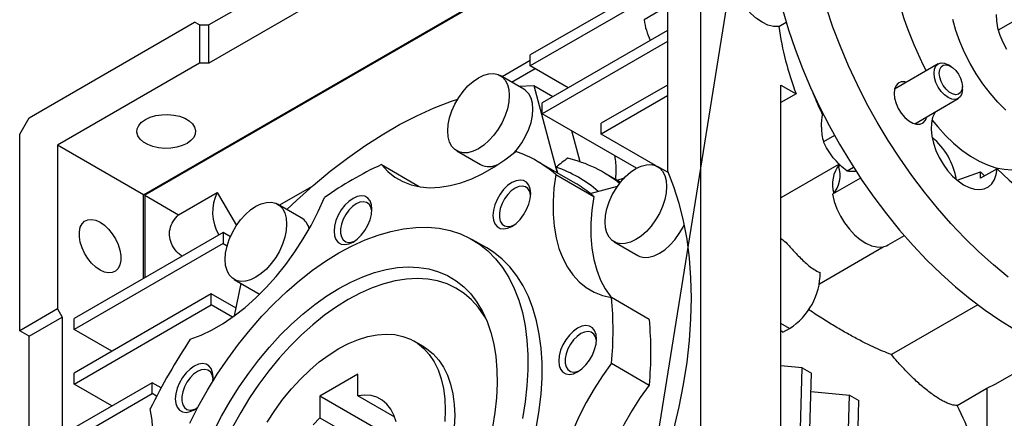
# Model space of a CAD drawing. Header units: millimetres. Extents: x 32 to 1365, y 32 to 1048.
# Tile 7 of 11: x 1137 to 1284, y 740 to 799. Entities that reach past the tile are written whole.
import ezdxf

# ---------------------------------------------------------------- set-up
doc = ezdxf.new("R2010")
doc.units = ezdxf.units.MM
doc.header["$LTSCALE"] = 5
doc.linetypes.add('SLD-Solid', pattern=[0])
doc.layers.add('TEXT', color=140, linetype='SLD-Solid', lineweight=25)
doc.styles.get("Standard").update_dxf_attribs({"font": 'VERDANA.TTF'})
doc.dimstyles.new('SLDDIMSTYLE0', dxfattribs={"dimtxt": 0.18, "dimasz": 5.08, "dimexe": 0, "dimexo": 0.0625, "dimgap": 0, "dimtad": 0, "dimtih": 1, "dimtoh": 1, "dimdec": 0, "dimrnd": 1e-09, "dimzin": 0, "dimdsep": 46, "dimtxsty": 'Standard', "dimblk1": 'DOT', "dimblk2": 'DOT', "dimsah": 1, "dimcen": 0.09, "dimadec": 0, "dimazin": 0, "dimtfac": 5.08, "dimtdec": 0, "dimtofl": 0, "dimtmove": 0, "dimatfit": 3, "dimldrblk": 'DOT', "dimfxl": 0, "dimfrac": 2, "dimtolj": 1, "dimtzin": 0, "dimarcsym": 0})

# ---------------------------------------------------------------- blocks, each defined once
blk = doc.blocks.new('_Dot')
at = {"color": 0, "linetype": 'ByBlock', "lineweight": -2}
blk.add_line((-0.5, 0), (-1, 0), dxfattribs=at)
at = {"color": 0, "linetype": 'ByBlock', "const_width": 0.5}
blk.add_lwpolyline([(-0.25, 0, 1), (0.25, 0, 1)], format="xyb", close=True, dxfattribs=at)

msp = doc.modelspace()

# ---------------------------------------------------------------- linework, layer by layer
for p, q in [((1211.877, 825.589), (1165.208, 798.648)), ((1211.877, 819.873), (1165.208, 792.932)), ((1155.45, 773.257), (1233.09, 818.077)), ((1233.09, 817.914), (1155.627, 773.195)), ((1238.747, 810.072), (1238.747, 731.685)), ((1233.798, 807.215), (1233.798, 776.83)), ((1233.798, 805.991), (1213.291, 794.153)), ((1233.798, 804.357), (1213.291, 792.52)), ((1233.798, 801.441), (1230.313, 799.43)), ((1289.659, 801.532), (1283.268, 797.843)), ((1138.338, 784.769), (1163.087, 799.056)), ((1163.794, 798.648), (1163.087, 799.056)), ((1163.794, 798.648), (1163.087, 799.056)), ((1163.794, 798.648), (1163.794, 792.932)), ((1163.794, 798.648), (1165.208, 798.648)), ((1165.208, 792.932), (1165.208, 798.648)), ((1250.438, 798.389), (1251.574, 799.045)), ((1233.798, 797.825), (1215.059, 787.008)), ((1233.798, 796.192), (1215.059, 785.375)), ((1213.291, 792.52), (1213.291, 794.153)), ((1163.794, 792.932), (1142.581, 780.686)), ((1165.208, 792.932), (1163.794, 792.932)), ((1213.291, 793.338), (1209.08, 790.906)), ((1218.949, 789.253), (1213.291, 792.52)), ((1274.295, 792.825), (1267.775, 789.061)), ((1276.187, 792.45), (1275.795, 792.676)), ((1212.323, 789.034), (1208.788, 791.075)), ((1210.494, 790.09), (1213.997, 792.112)), ((1211.557, 789.476), (1213.822, 789.57)), ((1213.822, 789.57), (1217.311, 776.547)), ((1213.822, 789.57), (1216.66, 787.932)), ((1233.798, 789.66), (1223.898, 783.945)), ((1250.768, 789.66), (1253.032, 788.353)), ((1250.768, 724.745), (1250.768, 789.66)), ((1277.916, 789.002), (1277.916, 789.455)), ((1233.798, 788.027), (1223.898, 782.312)), ((1253.032, 788.353), (1250.768, 787.046)), ((1215.059, 785.375), (1215.059, 787.008)), ((1270.775, 783.865), (1277.295, 787.629)), ((1229.18, 777.223), (1215.059, 785.375)), ((1136.924, 782.319), (1138.338, 784.769)), ((1223.898, 782.312), (1223.898, 783.945)), ((1136.924, 752.924), (1136.924, 782.319)), ((1220.761, 778.171), (1219.521, 782.799)), ((1231.991, 777.64), (1223.898, 782.312)), ((1258.783, 782.131), (1257.142, 781.184)), ((1155.45, 773.257), (1142.581, 780.686)), ((1142.581, 780.686), (1142.581, 756.19)), ((1202.288, 779.816), (1205.824, 777.775)), ((1191.019, 777.76), (1196.676, 774.494)), ((1220, 774.995), (1214.273, 778.301)), ((1259.485, 777.837), (1250.768, 772.805)), ((1259.374, 777.548), (1259.626, 777.693)), ((1217.112, 776.282), (1222.768, 773.017)), ((1217.382, 776.506), (1217.148, 777.38)), ((1226.775, 775.125), (1224.225, 776.597)), ((1233.911, 776.567), (1232.323, 777.484)), ((1261.64, 777.341), (1260.678, 776.786)), ((1277.105, 775.45), (1280.605, 776.697)), ((1281.228, 776.081), (1280.605, 776.697)), ((1283.092, 777.157), (1280.618, 775.728)), ((1226.229, 775.44), (1227.426, 775.802)), ((1262.686, 775.743), (1258.495, 773.324)), ((1155.45, 760.762), (1155.45, 773.257)), ((1155.627, 773.195), (1155.627, 760.864)), ((1155.627, 773.195), (1160.68, 770.279)), ((1160.68, 770.279), (1166.462, 773.617)), ((1166.462, 773.617), (1169.334, 768.643)), ((1180.569, 774.447), (1175.796, 771.692)), ((1222.258, 773.442), (1226.332, 774.533)), ((1179.04, 769.82), (1175.504, 771.861)), ((1167.33, 767.619), (1145.056, 754.761)), ((1167.33, 767.619), (1167.33, 765.986)), ((1168.436, 766.981), (1167.33, 767.619)), ((1167.33, 765.986), (1145.056, 753.128)), ((1167.33, 765.986), (1167.955, 765.625)), ((1206.773, 765.31), (1204.652, 766.535)), ((1225.823, 766.225), (1229.359, 764.184)), ((1266.819, 765.756), (1269.236, 767.152)), ((1256.53, 759.966), (1266.084, 765.482)), ((1169.005, 760.602), (1172.54, 758.561)), ((1169.057, 755.174), (1170.045, 760.002)), ((1165.562, 758.433), (1145.056, 746.596)), ((1165.562, 756.8), (1165.562, 758.433)), ((1169.284, 756.285), (1165.562, 758.433)), ((1231.09, 754.62), (1225.434, 757.886)), ((1142.581, 756.19), (1136.924, 752.924)), ((1142.581, 756.19), (1143.288, 754.965)), ((1145.056, 744.962), (1165.562, 756.8)), ((1168.756, 754.956), (1165.562, 756.8)), ((1280.203, 756.819), (1267.288, 749.363)), ((1138.338, 752.107), (1143.288, 754.965)), ((1143.288, 754.965), (1143.288, 724.579)), ((1145.056, 753.128), (1145.056, 754.761)), ((1252.054, 753.281), (1250.768, 754.023)), ((1138.338, 752.107), (1136.924, 752.924)), ((1150.713, 749.862), (1145.056, 753.128)), ((1251.081, 752.719), (1250.768, 752.899)), ((1251.081, 752.719), (1252.054, 753.281)), ((1138.338, 673.72), (1138.338, 752.107)), ((1197.317, 750.563), (1195.903, 751.379)), ((1282.822, 744.937), (1291.816, 750.129)), ((1225.434, 748.085), (1231.09, 744.819)), ((1145.056, 744.962), (1145.056, 746.596)), ((1253.95, 747.405), (1250.768, 747.689)), ((1252.468, 697.553), (1253.95, 747.405)), ((1253.883, 696.737), (1255.364, 746.588)), ((1253.95, 747.405), (1255.364, 746.588)), ((1156.723, 745.165), (1145.056, 738.43)), ((1156.723, 743.532), (1156.723, 745.165)), ((1158.066, 744.39), (1156.723, 745.165)), ((1187.482, 746.427), (1181.825, 743.162)), ((1187.482, 743.196), (1187.482, 746.427)), ((1150.713, 741.696), (1145.056, 744.962)), ((1255.283, 743.836), (1261.021, 743.323)), ((1277.119, 741.759), (1281.563, 744.324)), ((1281.563, 744.324), (1282.809, 744.961)), ((1281.563, 744.324), (1281.563, 731.137)), ((1145.056, 736.797), (1156.723, 743.532)), ((1157.4, 743.142), (1156.723, 743.532)), ((1181.825, 743.162), (1181.825, 739.93)), ((1193.479, 736.434), (1181.825, 743.162)), ((1193.027, 739.995), (1187.482, 743.196)), ((1259.54, 693.471), (1261.021, 743.323)), ((1260.954, 692.655), (1262.435, 742.506)), ((1261.021, 743.323), (1262.435, 742.506)), ((1181.825, 739.93), (1193.028, 733.463))]:
    msp.add_line(p, q)
at = {"flags": 128}
for points in [[(1250.438, 798.389), (1249.656, 798.414), (1248.822, 798.632), (1247.96, 799.038), (1247.098, 799.619), (1246.262, 800.357), (1245.477, 801.23), (1244.767, 802.211), (1244.154, 803.269), (1243.657, 804.374), (1243.29, 805.49), (1243.066, 806.584), (1242.99, 807.623)], [(1284.735, 760.952), (1282.543, 762.761), (1280.383, 764.703), (1278.263, 766.772), (1276.191, 768.959), (1274.175, 771.256), (1272.222, 773.656), (1270.338, 776.149), (1268.532, 778.726), (1266.81, 781.379), (1265.177, 784.096), (1263.64, 786.869), (1262.204, 789.687), (1260.875, 792.54), (1259.658, 795.418), (1258.556, 798.309), (1257.574, 801.204)], [(1251.059, 800.826), (1251.917, 797.938), (1252.899, 795.043), (1254.001, 792.152), (1255.218, 789.275), (1256.547, 786.422), (1257.983, 783.604), (1259.52, 780.831), (1261.153, 778.113), (1262.875, 775.461), (1264.682, 772.883), (1266.565, 770.39), (1268.518, 767.991), (1270.534, 765.693), (1272.606, 763.506), (1274.726, 761.438), (1276.886, 759.495), (1279.078, 757.686), (1281.295, 756.017), (1283.528, 754.493), (1285.77, 753.121)], [(1282.943, 800.229), (1282.99, 799.243), (1283.176, 798.199), (1283.494, 797.128), (1283.937, 796.059), (1284.491, 795.023)], [(1284.421, 785.927), (1283.217, 787.123), (1282.067, 788.434), (1280.982, 789.844), (1279.975, 791.337), (1279.059, 792.897), (1278.242, 794.506), (1277.535, 796.146), (1276.945, 797.797), (1276.479, 799.443)], [(1277.916, 789.002), (1277.844, 788.41), (1277.632, 787.942), (1277.295, 787.629), (1276.856, 787.493), (1276.344, 787.544), (1275.795, 787.777), (1275.246, 788.178), (1274.734, 788.718), (1274.295, 789.361), (1273.958, 790.063), (1273.746, 790.776), (1273.674, 791.452), (1273.746, 792.044), (1273.958, 792.512), (1274.295, 792.825), (1274.734, 792.961), (1275.246, 792.91), (1275.795, 792.677), (1275.795, 792.676)], [(1277.916, 789.455), (1277.846, 788.933), (1277.642, 788.534), (1277.32, 788.291), (1276.906, 788.222), (1276.433, 788.335), (1275.941, 788.619), (1275.469, 789.052), (1275.055, 789.598), (1274.732, 790.214), (1274.528, 790.849), (1274.458, 791.452), (1274.528, 791.974), (1274.732, 792.373), (1275.055, 792.616), (1275.469, 792.685), (1275.941, 792.572), (1276.433, 792.288), (1276.906, 791.855), (1277.32, 791.309), (1277.642, 790.693), (1277.846, 790.058), (1277.916, 789.455)], [(1205.538, 790.753), (1206.336, 791.133), (1207.11, 791.34), (1207.836, 791.369), (1208.492, 791.217), (1209.059, 790.89), (1209.518, 790.397), (1209.857, 789.754), (1210.064, 788.98), (1210.134, 788.099), (1210.064, 787.137), (1209.857, 786.124), (1209.518, 785.09), (1209.059, 784.067), (1208.492, 783.085), (1207.836, 782.176), (1207.11, 781.366), (1206.336, 780.679), (1205.538, 780.138), (1204.74, 779.758), (1203.966, 779.551), (1203.24, 779.522), (1202.584, 779.674), (1202.017, 780.001), (1201.558, 780.494), (1201.219, 781.137), (1201.012, 781.911), (1200.942, 782.792), (1201.012, 783.754), (1201.219, 784.768), (1201.558, 785.801), (1202.017, 786.825), (1202.584, 787.806), (1203.24, 788.715), (1203.966, 789.526), (1204.74, 790.212), (1205.538, 790.753)], [(1269.578, 790.102), (1269.299, 790.162), (1268.771, 790.147), (1268.324, 789.948), (1267.985, 789.577), (1267.774, 789.055), (1267.702, 788.412), (1267.774, 787.687), (1267.985, 786.921), (1268.324, 786.158), (1268.771, 785.443), (1269.299, 784.818), (1269.878, 784.319), (1270.475, 783.974), (1271.054, 783.805), (1271.583, 783.82), (1272.029, 784.019), (1272.368, 784.39), (1272.578, 784.906)], [(1210.852, 779.537), (1211.372, 780.135), (1212.028, 781.044), (1212.594, 782.026), (1213.054, 783.049), (1213.393, 784.083), (1213.6, 785.096), (1213.67, 786.058), (1213.6, 786.939), (1213.393, 787.713), (1213.054, 788.356), (1212.594, 788.849), (1212.323, 789.034)], [(1255.557, 788.521), (1255.937, 787.581), (1256.995, 785.188)], [(1176.89, 771.061), (1178.301, 772.404), (1180.814, 774.659), (1183.36, 776.776), (1185.933, 778.749), (1188.525, 780.57), (1191.128, 782.236), (1193.735, 783.741), (1196.339, 785.081), (1198.931, 786.252), (1201.504, 787.251), (1202.436, 787.571)], [(1161.948, 780.935), (1161.235, 780.601), (1160.417, 780.361), (1159.531, 780.224), (1158.615, 780.196), (1157.708, 780.279), (1156.851, 780.469), (1156.082, 780.757), (1155.433, 781.132), (1154.933, 781.576), (1154.604, 782.071), (1154.46, 782.594), (1154.508, 783.123), (1154.746, 783.635), (1155.162, 784.107), (1155.74, 784.519), (1156.453, 784.852), (1157.271, 785.093), (1158.158, 785.23), (1159.074, 785.258), (1159.98, 785.175), (1160.837, 784.985), (1161.607, 784.696), (1162.256, 784.322), (1162.756, 783.877), (1163.085, 783.383), (1163.228, 782.86), (1163.18, 782.33), (1162.943, 781.819), (1162.526, 781.347), (1161.948, 780.935)], [(1273.846, 785.638), (1273.773, 785.52), (1273.458, 784.812), (1273.277, 783.978), (1273.236, 783.043), (1273.334, 782.031), (1273.57, 780.974), (1273.937, 779.899), (1274.424, 778.839), (1275.018, 777.823), (1275.701, 776.88), (1276.454, 776.036), (1277.256, 775.317), (1278.084, 774.741), (1278.914, 774.327), (1279.723, 774.084), (1280.488, 774.021), (1281.187, 774.139), (1281.8, 774.435), (1282.31, 774.9), (1282.702, 775.521), (1282.965, 776.28), (1283.092, 777.157), (1283.092, 777.157)], [(1273.362, 784.461), (1274.217, 783.402), (1275.382, 782.119), (1276.597, 780.953), (1277.847, 779.919), (1279.12, 779.027), (1280.399, 778.289), (1281.672, 777.711), (1282.922, 777.302), (1284.137, 777.065), (1285.302, 777.002), (1286.405, 777.116), (1287.432, 777.404), (1288.259, 777.797)], [(1191.019, 777.76), (1191.973, 776.753), (1193.039, 775.912), (1194.211, 775.244), (1195.48, 774.753), (1196.835, 774.444), (1198.266, 774.318), (1199.764, 774.377), (1201.316, 774.62), (1202.911, 775.045), (1204.538, 775.65), (1206.183, 776.429), (1207.835, 777.376), (1209.482, 778.486), (1211.11, 779.748)], [(1229.073, 777.162), (1229.871, 777.542), (1230.645, 777.75), (1231.371, 777.778), (1232.027, 777.626), (1232.594, 777.299), (1233.054, 776.806), (1233.392, 776.163), (1233.599, 775.389), (1233.669, 774.508), (1233.599, 773.546), (1233.392, 772.533), (1233.054, 771.499), (1232.594, 770.476), (1232.027, 769.494), (1231.371, 768.585), (1230.645, 767.775), (1229.871, 767.089), (1229.073, 766.547), (1228.275, 766.167), (1227.501, 765.96), (1226.775, 765.932), (1226.119, 766.083), (1225.552, 766.41), (1225.093, 766.903), (1224.754, 767.546), (1224.547, 768.32), (1224.477, 769.201), (1224.547, 770.163), (1224.754, 771.177), (1225.093, 772.211), (1225.552, 773.234), (1226.119, 774.215), (1226.775, 775.124), (1227.501, 775.935), (1228.275, 776.621), (1229.073, 777.162)], [(1259.587, 777.728), (1259.53, 777.684), (1259.374, 777.548)], [(1217.112, 776.282), (1216.832, 774.241), (1216.695, 772.26), (1216.7, 770.356), (1216.848, 768.541), (1217.138, 766.83), (1217.567, 765.236), (1218.132, 763.77), (1218.83, 762.443), (1219.655, 761.266), (1220.6, 760.247), (1221.659, 759.394), (1222.823, 758.713), (1224.085, 758.209), (1225.434, 757.886)], [(1233.798, 776.83), (1234.727, 774.477), (1235.518, 771.989), (1236.169, 769.375), (1236.677, 766.643), (1237.041, 763.799), (1237.26, 760.853), (1237.333, 757.814), (1237.26, 754.69), (1237.041, 751.492), (1236.677, 748.228), (1236.169, 744.909), (1235.518, 741.543), (1234.727, 738.143), (1233.798, 734.716)], [(1283.092, 777.157), (1284.894, 775.461), (1286.733, 773.905), (1288.599, 772.495), (1290.483, 771.242), (1292.371, 770.152), (1294.254, 769.231), (1296.121, 768.485), (1297.96, 767.918), (1299.761, 767.534)], [(1210.525, 775.071), (1209.896, 774.626), (1209.298, 774.039), (1208.761, 773.34), (1208.314, 772.564), (1207.977, 771.751), (1207.767, 770.94), (1207.697, 770.172), (1207.767, 769.486), (1207.977, 768.916), (1208.314, 768.492), (1208.761, 768.233), (1209.298, 768.153), (1209.896, 768.257), (1210.525, 768.538), (1211.154, 768.984), (1211.752, 769.57), (1212.288, 770.269), (1212.736, 771.045), (1213.073, 771.859), (1213.282, 772.67), (1213.353, 773.437), (1213.282, 774.123), (1213.073, 774.693), (1212.736, 775.118), (1212.288, 775.376), (1211.752, 775.456), (1211.154, 775.352), (1210.525, 775.071)], [(1213.342, 773.142), (1213.336, 773.202), (1213.201, 773.759), (1212.937, 774.187), (1212.562, 774.459), (1212.095, 774.562), (1211.566, 774.488), (1211.003, 774.242)], [(1186.775, 772.72), (1186.146, 772.275), (1185.548, 771.688), (1185.011, 770.99), (1184.564, 770.214), (1184.227, 769.4), (1184.017, 768.589), (1183.947, 767.821), (1184.017, 767.135), (1184.227, 766.566), (1184.564, 766.141), (1185.011, 765.882), (1185.548, 765.803), (1186.146, 765.906), (1186.775, 766.188), (1187.404, 766.633), (1188.002, 767.22), (1188.538, 767.919), (1188.986, 768.694), (1189.323, 769.508), (1189.532, 770.319), (1189.603, 771.087), (1189.532, 771.773), (1189.323, 772.342), (1188.986, 772.767), (1188.538, 773.026), (1188.002, 773.105), (1187.404, 773.002), (1186.775, 772.72)], [(1211.003, 774.242), (1210.441, 773.839), (1209.911, 773.301), (1209.445, 772.66), (1209.069, 771.954), (1208.806, 771.222), (1208.67, 770.509), (1208.67, 769.855), (1208.806, 769.298), (1209.069, 768.87), (1209.445, 768.598), (1209.911, 768.495), (1210.441, 768.569), (1210.776, 768.696)], [(1258.495, 773.324), (1258.756, 772.239), (1259.151, 771.143), (1259.669, 770.066), (1260.294, 769.041), (1261.008, 768.098), (1261.791, 767.265), (1262.618, 766.565), (1263.467, 766.02), (1264.31, 765.646), (1265.125, 765.454), (1265.886, 765.45), (1266.572, 765.633), (1266.819, 765.756)], [(1162.44, 751.652), (1164.068, 752.269), (1165.715, 753.061), (1167.367, 754.02), (1169.012, 755.141), (1170.639, 756.415), (1172.234, 757.831), (1173.786, 759.381), (1175.284, 761.051), (1176.715, 762.829), (1178.07, 764.703), (1179.339, 766.658), (1180.511, 768.679), (1181.577, 770.752), (1182.531, 772.86)], [(1172.255, 771.539), (1173.053, 771.919), (1173.827, 772.126), (1174.553, 772.154), (1175.209, 772.003), (1175.775, 771.676), (1176.235, 771.183), (1176.574, 770.54), (1176.781, 769.766), (1176.851, 768.885), (1176.781, 767.923), (1176.574, 766.909), (1176.235, 765.875), (1175.775, 764.852), (1175.209, 763.871), (1174.553, 762.962), (1173.827, 762.151), (1173.053, 761.465), (1172.255, 760.924), (1171.456, 760.544), (1170.683, 760.336), (1169.956, 760.308), (1169.3, 760.46), (1168.734, 760.787), (1168.274, 761.28), (1167.936, 761.923), (1167.728, 762.697), (1167.658, 763.578), (1167.728, 764.54), (1167.936, 765.553), (1168.274, 766.587), (1168.734, 767.61), (1169.3, 768.592), (1169.956, 769.501), (1170.683, 770.311), (1171.456, 770.998), (1172.255, 771.539)], [(1187.253, 771.892), (1186.691, 771.488), (1186.161, 770.95), (1185.695, 770.31), (1185.319, 769.603), (1185.056, 768.872), (1184.92, 768.158), (1184.92, 767.504), (1185.056, 766.947), (1185.319, 766.52), (1185.695, 766.247), (1186.161, 766.145), (1186.691, 766.218), (1187.026, 766.345)], [(1189.592, 770.792), (1189.586, 770.852), (1189.451, 771.409), (1189.187, 771.836), (1188.812, 772.109), (1188.345, 772.211), (1187.816, 772.138), (1187.253, 771.892)], [(1222.768, 773.017), (1222.489, 770.975), (1222.351, 768.995), (1222.357, 767.09), (1222.505, 765.275), (1222.794, 763.564), (1223.224, 761.97), (1223.789, 760.504), (1224.487, 759.177), (1225.312, 758), (1225.4, 757.892)], [(1148.945, 761.996), (1148.299, 762.447), (1147.682, 763.035), (1147.12, 763.734), (1146.638, 764.514), (1146.256, 765.34), (1145.992, 766.177), (1145.858, 766.988), (1145.858, 767.737), (1145.992, 768.392), (1146.256, 768.925), (1146.638, 769.311), (1147.12, 769.534), (1147.682, 769.584), (1148.299, 769.459), (1148.945, 769.165), (1149.59, 768.714), (1150.207, 768.126), (1150.769, 767.427), (1151.252, 766.647), (1151.633, 765.821), (1151.897, 764.984), (1152.032, 764.173), (1152.032, 763.424), (1151.897, 762.768), (1151.633, 762.236), (1151.252, 761.85), (1150.769, 761.627), (1150.207, 761.577), (1149.59, 761.702), (1148.945, 761.996)], [(1229.359, 764.184), (1229.654, 764.042), (1230.311, 763.891), (1231.037, 763.919), (1231.811, 764.126), (1232.609, 764.506), (1233.407, 765.048), (1234.181, 765.734), (1234.907, 766.544), (1235.563, 767.453), (1236.13, 768.435), (1236.295, 768.773)], [(1184.654, 764.555), (1186.627, 765.614), (1188.59, 766.509), (1190.534, 767.236), (1192.45, 767.79), (1194.327, 768.169), (1196.158, 768.372), (1197.932, 768.397), (1199.642, 768.244), (1201.279, 767.914), (1202.834, 767.409), (1204.302, 766.73), (1205.673, 765.882), (1206.942, 764.868), (1208.102, 763.694), (1209.149, 762.364), (1210.075, 760.887), (1210.878, 759.267), (1211.554, 757.515), (1212.098, 755.638), (1212.508, 753.645), (1212.783, 751.546), (1212.921, 749.351), (1212.921, 747.071), (1212.783, 744.718), (1212.508, 742.301), (1212.098, 739.835)], [(1162.365, 739.135), (1163.634, 741.614), (1165.006, 744.045), (1166.473, 746.418), (1168.029, 748.719), (1169.665, 750.939), (1171.375, 753.066), (1173.149, 755.09), (1174.98, 757), (1176.857, 758.789), (1178.773, 760.446), (1180.717, 761.964), (1182.681, 763.336), (1184.654, 764.555)], [(1214.219, 738.61), (1214.63, 741.077), (1214.904, 743.493), (1215.042, 745.847), (1215.042, 748.126), (1214.904, 750.321), (1214.63, 752.42), (1214.219, 754.413), (1213.675, 756.29), (1213, 758.043), (1212.197, 759.662), (1211.27, 761.14), (1210.224, 762.469), (1209.063, 763.644), (1207.794, 764.657), (1206.773, 765.31)], [(1184.654, 759.247), (1186.445, 760.203), (1188.226, 760.997), (1189.987, 761.624), (1191.717, 762.08), (1193.407, 762.364), (1195.047, 762.473), (1196.627, 762.408), (1198.138, 762.167), (1199.573, 761.753), (1200.921, 761.168), (1202.177, 760.415), (1203.332, 759.499), (1204.381, 758.424), (1205.316, 757.198), (1206.133, 755.827), (1206.827, 754.319), (1207.394, 752.682), (1207.83, 750.926), (1208.134, 749.061), (1208.304, 747.098), (1208.337, 745.048), (1208.236, 742.922), (1207.999, 740.733), (1207.628, 738.494)], [(1206.614, 754.825), (1206.401, 755.182), (1205.509, 756.45), (1204.501, 757.565), (1203.383, 758.521), (1202.16, 759.312), (1200.84, 759.933), (1199.431, 760.381), (1197.942, 760.652), (1196.382, 760.745), (1194.759, 760.661), (1193.085, 760.398), (1191.368, 759.958), (1189.619, 759.345), (1187.849, 758.562), (1186.068, 757.614)], [(1165.975, 737.933), (1167.13, 740.183), (1168.386, 742.385), (1169.735, 744.528), (1171.169, 746.598), (1172.68, 748.584), (1174.261, 750.474), (1175.9, 752.258), (1177.59, 753.925), (1179.32, 755.466), (1181.081, 756.872), (1182.862, 758.135), (1184.654, 759.247)], [(1172.54, 758.561), (1172.836, 758.419), (1172.841, 758.417)], [(1186.068, 757.614), (1184.287, 756.506), (1182.517, 755.246), (1180.768, 753.839), (1179.051, 752.296), (1177.376, 750.626), (1175.754, 748.837), (1174.194, 746.942), (1172.705, 744.952), (1171.296, 742.878), (1169.976, 740.733), (1168.753, 738.53)], [(1220.363, 753.324), (1219.733, 752.879), (1219.135, 752.292), (1218.599, 751.594), (1218.151, 750.818), (1217.814, 750.004), (1217.605, 749.193), (1217.534, 748.425), (1217.605, 747.739), (1217.814, 747.17), (1218.151, 746.745), (1218.599, 746.486), (1219.135, 746.407), (1219.733, 746.51), (1220.363, 746.792), (1220.992, 747.237), (1221.59, 747.824), (1222.126, 748.523), (1222.574, 749.298), (1222.911, 750.112), (1223.12, 750.923), (1223.191, 751.691), (1223.12, 752.377), (1222.911, 752.946), (1222.574, 753.371), (1222.126, 753.63), (1221.59, 753.709), (1220.992, 753.606), (1220.363, 753.324)], [(1220.841, 752.496), (1220.278, 752.092), (1219.749, 751.554), (1219.283, 750.914), (1218.907, 750.207), (1218.644, 749.476), (1218.508, 748.762), (1218.508, 748.108), (1218.644, 747.551), (1218.907, 747.124), (1219.283, 746.851), (1219.749, 746.749), (1220.278, 746.822), (1220.613, 746.949)], [(1223.18, 751.396), (1223.174, 751.456), (1223.038, 752.013), (1222.775, 752.44), (1222.399, 752.713), (1221.933, 752.815), (1221.403, 752.742), (1220.841, 752.496)], [(1173.935, 739.283), (1175.066, 741.019), (1176.278, 742.678), (1177.562, 744.245), (1178.906, 745.707), (1180.3, 747.05), (1181.73, 748.265), (1183.186, 749.339), (1184.654, 750.265), (1186.122, 751.034), (1187.577, 751.64), (1189.008, 752.077), (1190.401, 752.342), (1191.745, 752.433), (1193.029, 752.348), (1194.242, 752.089), (1195.372, 751.658), (1196.411, 751.058), (1197.35, 750.294), (1198.181, 749.374), (1198.896, 748.304), (1199.489, 747.094), (1199.956, 745.755), (1200.293, 744.297), (1200.496, 742.734), (1200.564, 741.078), (1200.496, 739.343)], [(1197.317, 750.563), (1197.825, 750.241), (1198.764, 749.478), (1199.595, 748.557), (1200.31, 747.487), (1200.903, 746.278), (1201.37, 744.938), (1201.707, 743.481), (1201.91, 741.917), (1201.978, 740.261), (1201.91, 738.527)], [(1225.434, 748.085), (1224.085, 746.205), (1222.823, 744.245), (1221.659, 742.219), (1220.6, 740.143), (1219.655, 738.033), (1218.83, 735.904), (1218.132, 733.772), (1217.567, 731.653), (1217.138, 729.563), (1216.848, 727.517), (1216.7, 725.532), (1216.695, 723.621), (1216.832, 721.799), (1217.112, 720.08)], [(1163.025, 747.65), (1162.396, 747.204), (1161.798, 746.618), (1161.261, 745.919), (1160.814, 745.143), (1160.477, 744.329), (1160.267, 743.518), (1160.197, 742.751), (1160.267, 742.065), (1160.477, 741.495), (1160.814, 741.07), (1161.261, 740.812), (1161.798, 740.732), (1162.396, 740.836), (1163.025, 741.117), (1163.569, 741.493)], [(1163.503, 746.821), (1162.941, 746.418), (1162.411, 745.88), (1161.945, 745.239), (1161.569, 744.532), (1161.306, 743.801), (1161.17, 743.088), (1161.17, 742.433), (1161.306, 741.876), (1161.569, 741.449), (1161.945, 741.176), (1162.411, 741.074), (1162.941, 741.148), (1163.276, 741.275)], [(1165.801, 745.357), (1165.853, 746.016), (1165.782, 746.702), (1165.573, 747.272), (1165.236, 747.696), (1164.788, 747.955), (1164.252, 748.035), (1163.654, 747.931), (1163.025, 747.65)], [(1165.842, 745.721), (1165.836, 745.781), (1165.701, 746.338), (1165.437, 746.765), (1165.062, 747.038), (1164.595, 747.141), (1164.066, 747.067), (1163.503, 746.821)], [(1231.09, 744.819), (1229.742, 742.939), (1228.48, 740.979), (1227.316, 738.953), (1226.257, 736.878), (1225.312, 734.767), (1224.487, 732.638), (1223.789, 730.506), (1223.224, 728.387), (1222.794, 726.297), (1222.505, 724.252), (1222.357, 722.266), (1222.351, 720.355), (1222.489, 718.534), (1222.768, 716.815)], [(1193.231, 739.309), (1192.897, 740.334), (1192.435, 741.226), (1191.851, 741.973), (1191.154, 742.562), (1190.356, 742.984), (1189.468, 743.232), (1188.505, 743.303), (1187.482, 743.196)], [(1148.116, 713.252), (1149.465, 715.132), (1150.727, 717.092), (1151.891, 719.118), (1152.95, 721.193), (1153.895, 723.304), (1154.72, 725.433), (1155.417, 727.565), (1155.983, 729.684), (1156.412, 731.774), (1156.702, 733.82), (1156.85, 735.805), (1156.855, 737.716), (1156.718, 739.538), (1156.438, 741.257)], [(1181.825, 739.93), (1180.802, 738.856)]]:
    msp.add_lwpolyline(points, dxfattribs=at)
for centre, radius, start, end in [((1320.048, 816.57), 53.628, 188.98914, 207.52841), ((1240.53, 800.756), 10.303, 187.39445, 205.3872), ((1298.589, 805.48), 48.67, 188.37766, 200.60382), ((1308.997, 809.594), 57.445, 201.52153, 205.0783), ((1266.708, 773.775), 10.464, 9.51329, 50.48133), ((1205.042, 762.311), 18.463, 49.17675, 70.8125), ((1212.542, 730.676), 51.77, 114.56601, 125.42862), ((1207.13, 780.539), 3.057, 244.70732, 296.91666), ((1214.319, 759.443), 19.807, 51.53526, 76.68127), ((1263.005, 774.867), 4.532, 139.80785, 197.79033), ((1255.63, 776.123), 4.006, 315.66047, 20.83652), ((1211.097, 759.573), 18.807, 48.96673, 71.23338), ((1273.899, 776.122), 6.731, 356.64317, 4.90017), ((1210.777, 759.024), 18.442, 51.44206, 59.99374), ((1172.4, 770.662), 6.633, 153.54481, 210.85806), ((1210.441, 758.721), 18.877, 49.22775, 51.24383), ((1177.612, 767.554), 2.678, 13.03389, 57.78904), ((1246.817, 761.587), 9.82, 302.2274, 0.28913), ((1173.883, 752.986), 51.783, 354.56958, 5.43042), ((1179.54, 749.72), 51.783, 354.56958, 5.43042), ((1241.579, 699.031), 95.036, 146.37932, 153.62068), ((1248.341, 726.379), 32.63, 8.53548, 28.12238)]:
    msp.add_arc(centre, radius, start, end)
for points, knots in [([(1256.827, 783.359), (1256.861, 784.01), (1256.898, 784.707), (1257.05, 785.445), (1257.061, 785.494)], [0, 0, 0, 0, 0.9331, 1, 1, 1, 1]), ([(1256.827, 783.359), (1256.827, 782.96), (1256.857, 782.573), (1256.968, 781.85), (1257.047, 781.51), (1257.142, 781.184)], [0, 0, 0, 0, 0.5, 0.5, 1, 1, 1, 1]), ([(1258.594, 778.803), (1258.444, 778.989), (1258.301, 779.181), (1258.032, 779.569), (1257.905, 779.765), (1257.546, 780.362), (1257.335, 780.77), (1257.142, 781.184)], [0, 0, 0, 0, 0.25, 0.25, 0.5, 0.5, 1, 1, 1, 1]), ([(1226.058, 775.539), (1226.087, 775.877), (1226.149, 776.604), (1226.118, 777.701), (1226.046, 778.564), (1225.948, 778.999), (1225.924, 779.102)], [0, 0, 0, 0, 0.27285234, 0.5868621, 0.9019106, 1, 1, 1, 1]), ([(1262.13, 776.762), (1261.98, 776.748), (1261.837, 776.739), (1261.567, 776.729), (1261.441, 776.728), (1261.082, 776.736), (1260.87, 776.756), (1260.678, 776.786)], [0, 0, 0, 0, 0.25, 0.25, 0.5, 0.5, 1, 1, 1, 1]), ([(1161.209, 764.086), (1161.03, 764.216), (1160.433, 764.651), (1159.742, 765.603), (1159.277, 766.861), (1159.331, 768.129), (1159.806, 769.303), (1160.39, 769.955), (1160.68, 770.279)], [0, 0, 0, 0, 0.0848248, 0.2834862, 0.4709339, 0.65046, 0.8262225, 1, 1, 1, 1]), ([(1250.768, 766.73), (1250.817, 766.7), (1251.28, 766.407), (1252.14, 765.434), (1253.408, 764.066), (1254.808, 762.694), (1255.93, 761.949), (1256.545, 761.677), (1256.637, 761.637)], [0, 0, 0, 0, 0.0250184, 0.2380075, 0.4488732, 0.6862109, 0.9531032, 1, 1, 1, 1]), ([(1267.288, 749.363), (1266.851, 749.534), (1265.977, 749.875), (1264.492, 750.539), (1262.891, 751.322), (1261.188, 752.227), (1259.421, 753.235), (1257.583, 754.351), (1256.069, 755.311), (1255.148, 755.928), (1254.889, 756.101)], [0, 0, 0, 0, 0.1335047, 0.26701, 0.4044073, 0.5418051, 0.6753028, 0.8088005, 0.9461669, 1, 1, 1, 1]), ([(1277.119, 741.759), (1276.88, 741.743), (1276.582, 741.788), (1276.046, 741.954), (1275.853, 742.026), (1275.449, 742.2), (1275.238, 742.303), (1274.794, 742.539), (1274.561, 742.674), (1274.088, 742.968), (1273.847, 743.127), (1273.358, 743.469), (1273.107, 743.653), (1272.607, 744.039), (1272.358, 744.238), (1271.617, 744.857), (1271.124, 745.299), (1270.428, 745.959), (1270.202, 746.179), (1269.76, 746.62), (1269.545, 746.84), (1269.135, 747.269), (1268.938, 747.479), (1268.561, 747.889), (1268.379, 748.091), (1267.862, 748.675), (1267.558, 749.034), (1267.288, 749.363)], [0, 0, 0, 0, 0.125, 0.125, 0.1875, 0.1875, 0.25, 0.25, 0.3125, 0.3125, 0.375, 0.375, 0.4375, 0.4375, 0.5, 0.5, 0.625, 0.625, 0.6875, 0.6875, 0.75, 0.75, 0.8125, 0.8125, 0.875, 0.875, 1, 1, 1, 1])]:
    msp.add_open_spline(points, degree=3, knots=knots)
for points in [[(1218.881, 778.717), (1218.284, 778.294), (1217.704, 777.85), (1217.148, 777.38)], [(1260.678, 776.786), (1259.907, 777.394), (1259.197, 778.053), (1258.594, 778.803)]]:
    msp.add_open_spline(points, degree=3)

# ---------------------------------------------------------------- leaders
at = {"layer": 'TEXT'}
msp.add_leader([(1220.104, 660.363), (1273.924, 996.811), (1305.674, 996.811)], dimstyle='SLDDIMSTYLE0', dxfattribs=at)

doc.saveas('drawing.dxf')
